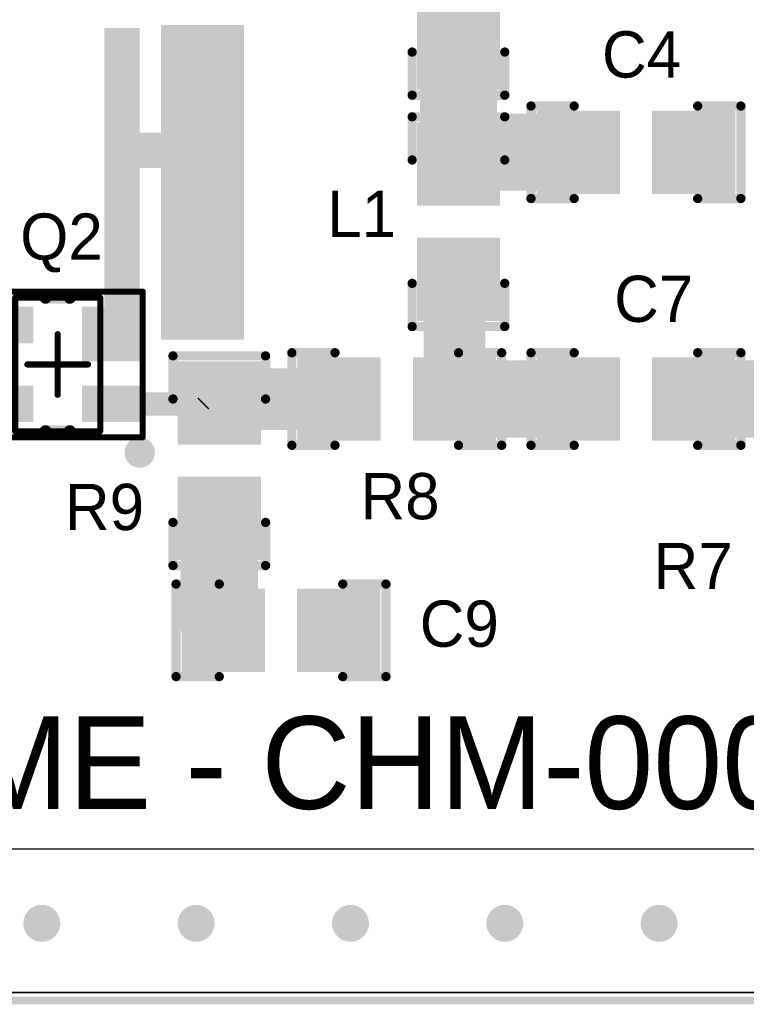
# Model space of a CAD drawing. Extents: x 1.01 to 3.14, y 1 to 2.11.
# Tile 1 of 6: x 1.44 to 1.91, y 1 to 1.64. Entities that reach past the tile are written whole.
import ezdxf

# ---------------------------------------------------------------- set-up
doc = ezdxf.new("R2010")
doc.units = 0
doc.header["$MEASUREMENT"] = 0
doc.layers.get('0').update_dxf_attribs({"linetype": 'CONTINUOUS'})
for name, color, linetype in [('BOTTOMLAYER', 5, 'CONTINUOUS'), ('BOTTOMSOLDER', 6, 'CONTINUOUS'), ('MECHANICAL1', 6, 'CONTINUOUS'), ('MECHANICAL13', 56, 'CONTINUOUS'), ('MECHANICAL15', 56, 'CONTINUOUS'), ('MULTILAYER', 9, 'CONTINUOUS'), ('TOPLAYER', 1, 'CONTINUOUS'), ('TOPOVERLAY', 2, 'CONTINUOUS'), ('TOPPASTE', 8, 'CONTINUOUS'), ('TOPSOLDER', 216, 'CONTINUOUS'), ('VIAHOLELAYER', 16, 'CONTINUOUS')]:
    doc.layers.add(name, color=color, linetype=linetype)

# ---------------------------------------------------------------- blocks, each defined once
blk = doc.blocks.new('0805_LRC_8')
at = {"layer": 'TOPLAYER'}
for points in [[(-0.0124, -0.0249999), (-0.0124, 0.0250001), (-0.0624, -0.0249999), (-0.0624, 0.0250001)], [(0.0624, -0.0249999), (0.0624, 0.0250001), (0.0124, -0.0249999), (0.0124, 0.0250001)]]:
    blk.add_solid(points, dxfattribs=at)
at = {"layer": 'TOPOVERLAY', "const_width": 0.006}
for points in [[(-0.068, 0.03), (-0.04, 0.03)], [(-0.068, 0.03), (-0.068, -0.03)], [(0.04, 0.03), (0.068, 0.03)], [(0.068, 0.03), (0.068, -0.03)], [(-0.068, -0.03), (-0.04, -0.03)], [(0.04, -0.03), (0.068, -0.03)]]:
    blk.add_lwpolyline(points, dxfattribs=at)
at = {"layer": 'TOPOVERLAY', "const_width": 0.003}
for points in [[(-0.0695, 0.03, 1), (-0.0665, 0.03, 1)], [(-0.0695, 0.03, 1), (-0.0665, 0.03, 1)], [(-0.0415, 0.03, 1), (-0.0385, 0.03, 1)], [(0.0385, 0.03, 1), (0.0415, 0.03, 1)], [(0.0665, 0.03, 1), (0.0695, 0.03, 1)], [(0.0665, 0.03, 1), (0.0695, 0.03, 1)], [(-0.0695, -0.03, 1), (-0.0665, -0.03, 1)], [(-0.0695, -0.03, 1), (-0.0665, -0.03, 1)], [(-0.0415, -0.03, 1), (-0.0385, -0.03, 1)], [(0.0385, -0.03, 1), (0.0415, -0.03, 1)], [(0.0665, -0.03, 1), (0.0695, -0.03, 1)], [(0.0665, -0.03, 1), (0.0695, -0.03, 1)]]:
    blk.add_lwpolyline(points, format="xyb", close=True, dxfattribs=at)
at = {"layer": 'TOPPASTE'}
for points in [[(-0.0124, -0.0249999), (-0.0124, 0.0250001), (-0.0624, -0.0249999), (-0.0624, 0.0250001)], [(0.0624, -0.0249999), (0.0624, 0.0250001), (0.0124, -0.0249999), (0.0124, 0.0250001)]]:
    blk.add_solid(points, dxfattribs=at)
at = {"layer": 'TOPSOLDER'}
for points in [[(-0.0104315, -0.0269684), (-0.0104315, 0.0269686), (-0.0643685, -0.0269684), (-0.0643685, 0.0269686)], [(0.0643685, -0.0269684), (0.0643685, 0.0269686), (0.0104315, -0.0269684), (0.0104315, 0.0269686)]]:
    blk.add_solid(points, dxfattribs=at)
blk = doc.blocks.new('0805_LRC_9')
at = {"layer": 'TOPLAYER'}
for points in [[(-0.0124, -0.0249999), (-0.0124, 0.0250001), (-0.0624, -0.0249999), (-0.0624, 0.0250001)], [(0.0624, -0.0249999), (0.0624, 0.0250001), (0.0124, -0.0249999), (0.0124, 0.0250001)]]:
    blk.add_solid(points, dxfattribs=at)
at = {"layer": 'TOPOVERLAY', "const_width": 0.006}
for points in [[(-0.068, 0.03), (-0.04, 0.03)], [(-0.068, -0.03), (-0.068, 0.03)], [(0.04, 0.03), (0.068, 0.03)], [(0.068, -0.03), (0.068, 0.03)], [(-0.068, -0.03), (-0.04, -0.03)], [(0.04, -0.03), (0.068, -0.03)]]:
    blk.add_lwpolyline(points, dxfattribs=at)
at = {"layer": 'TOPOVERLAY', "const_width": 0.003}
for points in [[(-0.0695, 0.03, 1), (-0.0665, 0.03, 1)], [(-0.0695, 0.03, 1), (-0.0665, 0.03, 1)], [(-0.0415, 0.03, 1), (-0.0385, 0.03, 1)], [(0.0385, 0.03, 1), (0.0415, 0.03, 1)], [(0.0665, 0.03, 1), (0.0695, 0.03, 1)], [(0.0665, 0.03, 1), (0.0695, 0.03, 1)], [(-0.0695, -0.03, 1), (-0.0665, -0.03, 1)], [(-0.0695, -0.03, 1), (-0.0665, -0.03, 1)], [(-0.0415, -0.03, 1), (-0.0385, -0.03, 1)], [(0.0385, -0.03, 1), (0.0415, -0.03, 1)], [(0.0665, -0.03, 1), (0.0695, -0.03, 1)], [(0.0665, -0.03, 1), (0.0695, -0.03, 1)]]:
    blk.add_lwpolyline(points, format="xyb", close=True, dxfattribs=at)
at = {"layer": 'TOPPASTE'}
for points in [[(-0.0124, -0.0249999), (-0.0124, 0.0250001), (-0.0624, -0.0249999), (-0.0624, 0.0250001)], [(0.0624, -0.0249999), (0.0624, 0.0250001), (0.0124, -0.0249999), (0.0124, 0.0250001)]]:
    blk.add_solid(points, dxfattribs=at)
at = {"layer": 'TOPSOLDER'}
for points in [[(-0.0104315, -0.0269684), (-0.0104315, 0.0269686), (-0.0643685, -0.0269684), (-0.0643685, 0.0269686)], [(0.0643685, -0.0269684), (0.0643685, 0.0269686), (0.0104315, -0.0269684), (0.0104315, 0.0269686)]]:
    blk.add_solid(points, dxfattribs=at)
blk = doc.blocks.new('0805_LRC_12')
at = {"layer": 'TOPLAYER'}
for points in [[(-0.0124, -0.0249999), (-0.0124, 0.0250001), (-0.0624, -0.0249999), (-0.0624, 0.0250001)], [(0.0624, -0.0249999), (0.0624, 0.0250001), (0.0124, -0.0249999), (0.0124, 0.0250001)]]:
    blk.add_solid(points, dxfattribs=at)
at = {"layer": 'TOPOVERLAY', "const_width": 0.006}
for points in [[(-0.068, 0.03), (-0.04, 0.03)], [(-0.068, 0.03), (-0.068, -0.03)], [(0.04, 0.03), (0.068, 0.03)], [(0.068, 0.03), (0.068, -0.03)], [(-0.068, -0.03), (-0.04, -0.03)], [(0.04, -0.03), (0.068, -0.03)]]:
    blk.add_lwpolyline(points, dxfattribs=at)
at = {"layer": 'TOPOVERLAY', "const_width": 0.003}
for points in [[(-0.0695, 0.03, 1), (-0.0665, 0.03, 1)], [(-0.0695, 0.03, 1), (-0.0665, 0.03, 1)], [(-0.0415, 0.03, 1), (-0.0385, 0.03, 1)], [(0.0385, 0.03, 1), (0.0415, 0.03, 1)], [(0.0665, 0.03, 1), (0.0695, 0.03, 1)], [(0.0665, 0.03, 1), (0.0695, 0.03, 1)], [(-0.0695, -0.03, 1), (-0.0665, -0.03, 1)], [(-0.0695, -0.03, 1), (-0.0665, -0.03, 1)], [(-0.0415, -0.03, 1), (-0.0385, -0.03, 1)], [(0.0385, -0.03, 1), (0.0415, -0.03, 1)], [(0.0665, -0.03, 1), (0.0695, -0.03, 1)], [(0.0665, -0.03, 1), (0.0695, -0.03, 1)]]:
    blk.add_lwpolyline(points, format="xyb", close=True, dxfattribs=at)
at = {"layer": 'TOPPASTE'}
for points in [[(-0.0124, -0.0249999), (-0.0124, 0.0250001), (-0.0624, -0.0249999), (-0.0624, 0.0250001)], [(0.0624, -0.0249999), (0.0624, 0.0250001), (0.0124, -0.0249999), (0.0124, 0.0250001)]]:
    blk.add_solid(points, dxfattribs=at)
at = {"layer": 'TOPSOLDER'}
for points in [[(-0.0104315, -0.0269684), (-0.0104315, 0.0269686), (-0.0643685, -0.0269684), (-0.0643685, 0.0269686)], [(0.0643685, -0.0269684), (0.0643685, 0.0269686), (0.0104315, -0.0269684), (0.0104315, 0.0269686)]]:
    blk.add_solid(points, dxfattribs=at)
blk = doc.blocks.new('SOT130P210X100_4AL_17')
at = {"layer": 'MECHANICAL13', "const_width": 0.003937}
for points in [[(-0.027559, 0.0433071), (-0.027559, -0.043307)], [(0.0275591, 0.0433071), (-0.027559, 0.0433071)], [(0.0275591, 0.0433071), (0.0275591, -0.043307)], [(0.0275591, -0.043307), (-0.027559, -0.043307)]]:
    blk.add_lwpolyline(points, dxfattribs=at)
at = {"layer": 'MECHANICAL13', "const_width": 0.0019685}
for points in [[(-0.0285432, 0.0433071, 1), (-0.0265748, 0.0433071, 1)], [(-0.0285432, 0.0433071, 1), (-0.0265748, 0.0433071, 1)], [(0.0265749, 0.0433071, 1), (0.0285433, 0.0433071, 1)], [(0.0265749, 0.0433071, 1), (0.0285433, 0.0433071, 1)], [(-0.0285432, -0.043307, 1), (-0.0265748, -0.043307, 1)], [(-0.0285432, -0.043307, 1), (-0.0265748, -0.043307, 1)], [(0.0265749, -0.043307, 1), (0.0285433, -0.043307, 1)], [(0.0265749, -0.043307, 1), (0.0285433, -0.043307, 1)]]:
    blk.add_lwpolyline(points, format="xyb", close=True, dxfattribs=at)
at = {"layer": 'MECHANICAL15', "const_width": 0.003937}
for points in [[(-0.0551181, 0.0472441), (-0.0551181, -0.047244)], [(0.0551181, 0.0472441), (-0.0551181, 0.0472441)], [(0.0551181, 0.0472441), (0.0551181, -0.047244)], [(0, 0.0196851), (0, -0.019685)], [(0.0196851, 0), (-0.019685, 0)], [(0.0551181, -0.047244), (-0.0551181, -0.047244)]]:
    blk.add_lwpolyline(points, dxfattribs=at)
at = {"layer": 'MECHANICAL15', "const_width": 0.0019685}
for points in [[(-0.0561023, 0.0472441, 1), (-0.0541339, 0.0472441, 1)], [(-0.0561023, 0.0472441, 1), (-0.0541339, 0.0472441, 1)], [(0.0541339, 0.0472441, 1), (0.0561023, 0.0472441, 1)], [(0.0541339, 0.0472441, 1), (0.0561023, 0.0472441, 1)], [(-0.0009842, 0.0196851, 1), (0.0009842, 0.0196851, 1)], [(-0.0206692, 0, 1), (-0.0187008, 0, 1)], [(0.0187009, 0, 1), (0.0206693, 0, 1)], [(-0.0009842, -0.019685, 1), (0.0009842, -0.019685, 1)], [(-0.0561023, -0.047244, 1), (-0.0541339, -0.047244, 1)], [(-0.0561023, -0.047244, 1), (-0.0541339, -0.047244, 1)], [(0.0541339, -0.047244, 1), (0.0561023, -0.047244, 1)], [(0.0541339, -0.047244, 1), (0.0561023, -0.047244, 1)]]:
    blk.add_lwpolyline(points, format="xyb", close=True, dxfattribs=at)
at = {"layer": 'TOPLAYER'}
for points in [[(-0.0177165, 0.0157481), (-0.0177165, 0.0354331), (-0.0511811, 0.0157481), (-0.0511811, 0.0354331)], [(0.0511811, 0.0157481), (0.0511811, 0.0354331), (0.0177165, 0.0157481), (0.0177165, 0.0354331)], [(-0.0177165, -0.035433), (-0.0177165, -0.003937), (-0.0511811, -0.035433), (-0.0511811, -0.003937)], [(0.0511811, -0.035433), (0.0511811, -0.015748), (0.0177165, -0.035433), (0.0177165, -0.015748)]]:
    blk.add_solid(points, dxfattribs=at)
at = {"layer": 'TOPOVERLAY'}
for points, const_width in [([(-0.0482283, 0.0570867, 1), (-0.0580709, 0.0570867, 1)], 0.0098425), ([(-0.0605315, 0.0570867, 1), (-0.0556103, 0.0570867, 1)], 0.0049212), ([(-0.0506889, 0.0570867, 1), (-0.0457677, 0.0570867, 1)], 0.0049212), ([(-0.0098425, 0.0433071, 1), (-0.0059055, 0.0433071, 1)], 0.003937), ([(0.0059055, 0.0433071, 1), (0.0098425, 0.0433071, 1)], 0.003937), ([(-0.0098425, -0.0433071, 1), (-0.0059055, -0.0433071, 1)], 0.003937), ([(0.0059055, -0.0433071, 1), (0.0098425, -0.0433071, 1)], 0.003937)]:
    blk.add_lwpolyline(points, format="xyb", close=True, dxfattribs=dict(at, const_width=const_width))
at = {"layer": 'TOPOVERLAY', "const_width": 0.007874}
for points in [[(0.007874, 0.0433071), (-0.007874, 0.0433071)], [(0.007874, -0.0433071), (-0.007874, -0.0433071)]]:
    blk.add_lwpolyline(points, dxfattribs=at)
at = {"layer": 'TOPPASTE'}
for points in [[(-0.0177165, 0.0157481), (-0.0177165, 0.0354331), (-0.0511811, 0.0157481), (-0.0511811, 0.0354331)], [(0.0511811, 0.0157481), (0.0511811, 0.0354331), (0.0177165, 0.0157481), (0.0177165, 0.0354331)], [(-0.0177165, -0.035433), (-0.0177165, -0.003937), (-0.0511811, -0.035433), (-0.0511811, -0.003937)], [(0.0511811, -0.035433), (0.0511811, -0.015748), (0.0177165, -0.035433), (0.0177165, -0.015748)]]:
    blk.add_solid(points, dxfattribs=at)
at = {"layer": 'TOPSOLDER'}
for points in [[(-0.015748, 0.0137796), (-0.015748, 0.0374016), (-0.0531496, 0.0137796), (-0.0531496, 0.0374016)], [(0.0531496, 0.0137796), (0.0531496, 0.0374016), (0.015748, 0.0137796), (0.015748, 0.0374016)], [(-0.015748, -0.0374015), (-0.015748, -0.0019685), (-0.0531496, -0.0374015), (-0.0531496, -0.0019685)], [(0.0531496, -0.0374015), (0.0531496, -0.0137795), (0.015748, -0.0374015), (0.015748, -0.0137795)]]:
    blk.add_solid(points, dxfattribs=at)
blk = doc.blocks.new('0805_LRC_25')
at = {"layer": 'TOPLAYER'}
for points in [[(-0.0124, -0.0249999), (-0.0124, 0.0250001), (-0.0624, -0.0249999), (-0.0624, 0.0250001)], [(0.0624, -0.0249999), (0.0624, 0.0250001), (0.0124, -0.0249999), (0.0124, 0.0250001)]]:
    blk.add_solid(points, dxfattribs=at)
at = {"layer": 'TOPOVERLAY', "const_width": 0.006}
for points in [[(-0.068, 0.03), (-0.04, 0.03)], [(-0.068, 0.03), (-0.068, -0.03)], [(0.04, 0.03), (0.068, 0.03)], [(0.068, 0.03), (0.068, -0.03)], [(-0.068, -0.03), (-0.04, -0.03)], [(0.04, -0.03), (0.068, -0.03)]]:
    blk.add_lwpolyline(points, dxfattribs=at)
at = {"layer": 'TOPOVERLAY', "const_width": 0.003}
for points in [[(-0.0695, 0.03, 1), (-0.0665, 0.03, 1)], [(-0.0695, 0.03, 1), (-0.0665, 0.03, 1)], [(-0.0415, 0.03, 1), (-0.0385, 0.03, 1)], [(0.0385, 0.03, 1), (0.0415, 0.03, 1)], [(0.0665, 0.03, 1), (0.0695, 0.03, 1)], [(0.0665, 0.03, 1), (0.0695, 0.03, 1)], [(-0.0695, -0.03, 1), (-0.0665, -0.03, 1)], [(-0.0695, -0.03, 1), (-0.0665, -0.03, 1)], [(-0.0415, -0.03, 1), (-0.0385, -0.03, 1)], [(0.0385, -0.03, 1), (0.0415, -0.03, 1)], [(0.0665, -0.03, 1), (0.0695, -0.03, 1)], [(0.0665, -0.03, 1), (0.0695, -0.03, 1)]]:
    blk.add_lwpolyline(points, format="xyb", close=True, dxfattribs=at)
at = {"layer": 'TOPPASTE'}
for points in [[(-0.0124, -0.0249999), (-0.0124, 0.0250001), (-0.0624, -0.0249999), (-0.0624, 0.0250001)], [(0.0624, -0.0249999), (0.0624, 0.0250001), (0.0124, -0.0249999), (0.0124, 0.0250001)]]:
    blk.add_solid(points, dxfattribs=at)
at = {"layer": 'TOPSOLDER'}
for points in [[(-0.0104315, -0.0269684), (-0.0104315, 0.0269686), (-0.0643685, -0.0269684), (-0.0643685, 0.0269686)], [(0.0643685, -0.0269684), (0.0643685, 0.0269686), (0.0104315, -0.0269684), (0.0104315, 0.0269686)]]:
    blk.add_solid(points, dxfattribs=at)
blk = doc.blocks.new('0805_LRC_38')
at = {"layer": 'TOPLAYER'}
for points in [[(-0.0124, -0.0249999), (-0.0124, 0.0250001), (-0.0624, -0.0249999), (-0.0624, 0.0250001)], [(0.0624, -0.0249999), (0.0624, 0.0250001), (0.0124, -0.0249999), (0.0124, 0.0250001)]]:
    blk.add_solid(points, dxfattribs=at)
at = {"layer": 'TOPOVERLAY', "const_width": 0.006}
for points in [[(-0.04, 0.03), (-0.068, 0.03)], [(-0.068, 0.03), (-0.068, -0.03)], [(0.068, 0.03), (0.04, 0.03)], [(0.068, 0.03), (0.068, -0.03)], [(-0.04, -0.03), (-0.068, -0.03)], [(0.068, -0.03), (0.04, -0.03)]]:
    blk.add_lwpolyline(points, dxfattribs=at)
at = {"layer": 'TOPOVERLAY', "const_width": 0.003}
for points in [[(-0.0695, 0.03, 1), (-0.0665, 0.03, 1)], [(-0.0695, 0.03, 1), (-0.0665, 0.03, 1)], [(-0.0415, 0.03, 1), (-0.0385, 0.03, 1)], [(0.0385, 0.03, 1), (0.0415, 0.03, 1)], [(0.0665, 0.03, 1), (0.0695, 0.03, 1)], [(0.0665, 0.03, 1), (0.0695, 0.03, 1)], [(-0.0695, -0.03, 1), (-0.0665, -0.03, 1)], [(-0.0695, -0.03, 1), (-0.0665, -0.03, 1)], [(-0.0415, -0.03, 1), (-0.0385, -0.03, 1)], [(0.0385, -0.03, 1), (0.0415, -0.03, 1)], [(0.0665, -0.03, 1), (0.0695, -0.03, 1)], [(0.0665, -0.03, 1), (0.0695, -0.03, 1)]]:
    blk.add_lwpolyline(points, format="xyb", close=True, dxfattribs=at)
at = {"layer": 'TOPPASTE'}
for points in [[(-0.0124, -0.0249999), (-0.0124, 0.0250001), (-0.0624, -0.0249999), (-0.0624, 0.0250001)], [(0.0624, -0.0249999), (0.0624, 0.0250001), (0.0124, -0.0249999), (0.0124, 0.0250001)]]:
    blk.add_solid(points, dxfattribs=at)
at = {"layer": 'TOPSOLDER'}
for points in [[(-0.0104315, -0.0269684), (-0.0104315, 0.0269686), (-0.0643685, -0.0269684), (-0.0643685, 0.0269686)], [(0.0643685, -0.0269684), (0.0643685, 0.0269686), (0.0104315, -0.0269684), (0.0104315, 0.0269686)]]:
    blk.add_solid(points, dxfattribs=at)
blk = doc.blocks.new('0805_LRC_40')
at = {"layer": 'TOPLAYER'}
for points in [[(-0.0124, -0.0249999), (-0.0124, 0.0250001), (-0.0624, -0.0249999), (-0.0624, 0.0250001)], [(0.0624, -0.0249999), (0.0624, 0.0250001), (0.0124, -0.0249999), (0.0124, 0.0250001)]]:
    blk.add_solid(points, dxfattribs=at)
at = {"layer": 'TOPOVERLAY', "const_width": 0.006}
for points in [[(-0.04, 0.03), (-0.068, 0.03)], [(-0.068, 0.03), (-0.068, -0.03)], [(0.068, 0.03), (0.04, 0.03)], [(0.068, 0.03), (0.068, -0.03)], [(-0.04, -0.03), (-0.068, -0.03)], [(0.068, -0.03), (0.04, -0.03)]]:
    blk.add_lwpolyline(points, dxfattribs=at)
at = {"layer": 'TOPOVERLAY', "const_width": 0.003}
for points in [[(-0.0695, 0.03, 1), (-0.0665, 0.03, 1)], [(-0.0695, 0.03, 1), (-0.0665, 0.03, 1)], [(-0.0415, 0.03, 1), (-0.0385, 0.03, 1)], [(0.0385, 0.03, 1), (0.0415, 0.03, 1)], [(0.0665, 0.03, 1), (0.0695, 0.03, 1)], [(0.0665, 0.03, 1), (0.0695, 0.03, 1)], [(-0.0695, -0.03, 1), (-0.0665, -0.03, 1)], [(-0.0695, -0.03, 1), (-0.0665, -0.03, 1)], [(-0.0415, -0.03, 1), (-0.0385, -0.03, 1)], [(0.0385, -0.03, 1), (0.0415, -0.03, 1)], [(0.0665, -0.03, 1), (0.0695, -0.03, 1)], [(0.0665, -0.03, 1), (0.0695, -0.03, 1)]]:
    blk.add_lwpolyline(points, format="xyb", close=True, dxfattribs=at)
at = {"layer": 'TOPPASTE'}
for points in [[(-0.0124, -0.0249999), (-0.0124, 0.0250001), (-0.0624, -0.0249999), (-0.0624, 0.0250001)], [(0.0624, -0.0249999), (0.0624, 0.0250001), (0.0124, -0.0249999), (0.0124, 0.0250001)]]:
    blk.add_solid(points, dxfattribs=at)
at = {"layer": 'TOPSOLDER'}
for points in [[(-0.0104315, -0.0269684), (-0.0104315, 0.0269686), (-0.0643685, -0.0269684), (-0.0643685, 0.0269686)], [(0.0643685, -0.0269684), (0.0643685, 0.0269686), (0.0104315, -0.0269684), (0.0104315, 0.0269686)]]:
    blk.add_solid(points, dxfattribs=at)
blk = doc.blocks.new('0805_LRC_42')
at = {"layer": 'TOPLAYER'}
for points in [[(-0.0124, -0.0249999), (-0.0124, 0.0250001), (-0.0624, -0.0249999), (-0.0624, 0.0250001)], [(0.0624, -0.0249999), (0.0624, 0.0250001), (0.0124, -0.0249999), (0.0124, 0.0250001)]]:
    blk.add_solid(points, dxfattribs=at)
at = {"layer": 'TOPOVERLAY', "const_width": 0.006}
for points in [[(-0.068, 0.03), (-0.04, 0.03)], [(-0.068, -0.03), (-0.068, 0.03)], [(0.04, 0.03), (0.068, 0.03)], [(0.068, -0.03), (0.068, 0.03)], [(-0.068, -0.03), (-0.04, -0.03)], [(0.04, -0.03), (0.068, -0.03)]]:
    blk.add_lwpolyline(points, dxfattribs=at)
at = {"layer": 'TOPOVERLAY', "const_width": 0.003}
for points in [[(-0.0695, 0.03, 1), (-0.0665, 0.03, 1)], [(-0.0695, 0.03, 1), (-0.0665, 0.03, 1)], [(-0.0415, 0.03, 1), (-0.0385, 0.03, 1)], [(0.0385, 0.03, 1), (0.0415, 0.03, 1)], [(0.0665, 0.03, 1), (0.0695, 0.03, 1)], [(0.0665, 0.03, 1), (0.0695, 0.03, 1)], [(-0.0695, -0.03, 1), (-0.0665, -0.03, 1)], [(-0.0695, -0.03, 1), (-0.0665, -0.03, 1)], [(-0.0415, -0.03, 1), (-0.0385, -0.03, 1)], [(0.0385, -0.03, 1), (0.0415, -0.03, 1)], [(0.0665, -0.03, 1), (0.0695, -0.03, 1)], [(0.0665, -0.03, 1), (0.0695, -0.03, 1)]]:
    blk.add_lwpolyline(points, format="xyb", close=True, dxfattribs=at)
at = {"layer": 'TOPPASTE'}
for points in [[(-0.0124, -0.0249999), (-0.0124, 0.0250001), (-0.0624, -0.0249999), (-0.0624, 0.0250001)], [(0.0624, -0.0249999), (0.0624, 0.0250001), (0.0124, -0.0249999), (0.0124, 0.0250001)]]:
    blk.add_solid(points, dxfattribs=at)
at = {"layer": 'TOPSOLDER'}
for points in [[(-0.0104315, -0.0269684), (-0.0104315, 0.0269686), (-0.0643685, -0.0269684), (-0.0643685, 0.0269686)], [(0.0643685, -0.0269684), (0.0643685, 0.0269686), (0.0104315, -0.0269684), (0.0104315, 0.0269686)]]:
    blk.add_solid(points, dxfattribs=at)

msp = doc.modelspace()

# ---------------------------------------------------------------- linework, layer by layer
at = {"layer": 'BOTTOMLAYER'}
msp.add_line((3.1338582, 1.0088583), (1.0167323, 1.0088583), dxfattribs=at)
at = {"layer": 'BOTTOMLAYER', "const_width": 0.01}
for points in [[(1.5540551, 1.6154331, 1), (1.5640551, 1.6154331, 1)], [(1.5540551, 1.5754331, 1), (1.5640551, 1.5754331, 1)], [(1.8719371, 1.553337, 1), (1.8819371, 1.553337, 1)], [(1.5540551, 1.5354331, 1), (1.5640551, 1.5354331, 1)], [(1.5540551, 1.4954331, 1), (1.5640551, 1.4954331, 1)], [(1.5540551, 1.4554331, 1), (1.5640551, 1.4554331, 1)], [(1.641337, 1.2439369, 1), (1.651337, 1.2439369, 1)], [(1.448937, 1.053937, 1), (1.458937, 1.053937, 1)], [(1.548937, 1.053937, 1), (1.558937, 1.053937, 1)], [(1.648937, 1.053937, 1), (1.658937, 1.053937, 1)], [(1.748937, 1.053937, 1), (1.758937, 1.053937, 1)], [(1.848937, 1.053937, 1), (1.858937, 1.053937, 1)]]:
    msp.add_lwpolyline(points, format="xyb", close=True, dxfattribs=at)
at = {"layer": 'BOTTOMSOLDER', "const_width": 0.0119685}
for points in [[(1.5530709, 1.6154331, 1), (1.5650393, 1.6154331, 1)], [(1.5530709, 1.5754331, 1), (1.5650393, 1.5754331, 1)], [(1.8709529, 1.553337, 1), (1.8829213, 1.553337, 1)], [(1.5530709, 1.5354331, 1), (1.5650393, 1.5354331, 1)], [(1.5530709, 1.4954331, 1), (1.5650393, 1.4954331, 1)], [(1.5530709, 1.4554331, 1), (1.5650393, 1.4554331, 1)], [(1.6403528, 1.2439369, 1), (1.6523212, 1.2439369, 1)], [(1.4479528, 1.053937, 1), (1.4599212, 1.053937, 1)], [(1.5479528, 1.053937, 1), (1.5599212, 1.053937, 1)], [(1.6479528, 1.053937, 1), (1.6599212, 1.053937, 1)], [(1.7479528, 1.053937, 1), (1.7599212, 1.053937, 1)], [(1.8479528, 1.053937, 1), (1.8599212, 1.053937, 1)]]:
    msp.add_lwpolyline(points, format="xyb", close=True, dxfattribs=at)
at = {"layer": 'MECHANICAL1', "const_width": 0.005}
msp.add_lwpolyline([(1.011811, 1.003937), (3.1377953, 1.003937)], dxfattribs=at)
at = {"layer": 'MULTILAYER', "const_width": 0.01}
for points in [[(1.5540551, 1.6154331, 1), (1.5640551, 1.6154331, 1)], [(1.5540551, 1.5754331, 1), (1.5640551, 1.5754331, 1)], [(1.8719371, 1.553337, 1), (1.8819371, 1.553337, 1)], [(1.5540551, 1.5354331, 1), (1.5640551, 1.5354331, 1)], [(1.5540551, 1.4954331, 1), (1.5640551, 1.4954331, 1)], [(1.5540551, 1.4554331, 1), (1.5640551, 1.4554331, 1)], [(1.641337, 1.2439369, 1), (1.651337, 1.2439369, 1)], [(1.448937, 1.053937, 1), (1.458937, 1.053937, 1)], [(1.548937, 1.053937, 1), (1.558937, 1.053937, 1)], [(1.648937, 1.053937, 1), (1.658937, 1.053937, 1)], [(1.748937, 1.053937, 1), (1.758937, 1.053937, 1)], [(1.848937, 1.053937, 1), (1.858937, 1.053937, 1)]]:
    msp.add_lwpolyline(points, format="xyb", close=True, dxfattribs=at)
at = {"layer": 'TOPLAYER'}
for p, q in [((1.0167323, 1.1023622), (2.7342519, 1.1023622)), ((3.1318896, 1.0098425), (1.0202687, 1.0088599))]:
    msp.add_line(p, q, dxfattribs=at)
for points, const_width in [([(1.7239369, 1.546337), (1.7239369, 1.621537)], 0.05), ([(1.7239369, 1.546337), (1.731537, 1.5539371)], 0.05), ([(1.731537, 1.5539371), (1.801537, 1.5539371)], 0.05), ([(1.721337, 1.3939371), (1.721337, 1.4689371)], 0.04), ([(1.721337, 1.4689371), (1.7239369, 1.471537)], 0.01), ([(1.721337, 1.3939371), (1.7213372, 1.3939369)], 0.05), ([(1.7213372, 1.3939369), (1.801537, 1.3939369)], 0.05), ([(1.876337, 1.3939369), (1.9465368, 1.3939369)], 0.05), ([(1.571537, 1.3939371), (1.646537, 1.3939371)], 0.04), ([(1.5689369, 1.391337), (1.571537, 1.3939371)], 0.01), ([(1.4986858, 1.3907464), (1.5583463, 1.3907464)], 0.015), ([(1.5583463, 1.3907464), (1.5589369, 1.391337)], 0.01), ([(1.5689369, 1.246537), (1.5689369, 1.316537)], 0.05), ([(1.5689369, 1.246537), (1.571537, 1.2439369)], 0.05), ([(1.571537, 1.2339369), (1.578937, 1.2413369)], 0.01)]:
    msp.add_lwpolyline(points, dxfattribs=dict(at, const_width=const_width))
for points, const_width in [([(1.7114369, 1.621537, 1), (1.7364369, 1.621537, 1)], 0.025), ([(1.5540551, 1.6154331, 1), (1.5640551, 1.6154331, 1)], 0.01), ([(1.5540551, 1.5754331, 1), (1.5640551, 1.5754331, 1)], 0.01), ([(1.719037, 1.5539371, 1), (1.744037, 1.5539371, 1)], 0.025), ([(1.719037, 1.5539371, 1), (1.744037, 1.5539371, 1)], 0.025), ([(1.789037, 1.5539371, 1), (1.814037, 1.5539371, 1)], 0.025), ([(1.7114369, 1.546337, 1), (1.7364369, 1.546337, 1)], 0.025), ([(1.7114369, 1.546337, 1), (1.7364369, 1.546337, 1)], 0.025), ([(1.8719371, 1.553337, 1), (1.8819371, 1.553337, 1)], 0.01), ([(1.5540551, 1.5354331, 1), (1.5640551, 1.5354331, 1)], 0.01), ([(1.5540551, 1.4954331, 1), (1.5640551, 1.4954331, 1)], 0.01), ([(1.711337, 1.4689371, 1), (1.731337, 1.4689371, 1)], 0.02), ([(1.7214369, 1.471537, 1), (1.7264369, 1.471537, 1)], 0.005), ([(1.718837, 1.4689371, 1), (1.723837, 1.4689371, 1)], 0.005), ([(1.5540551, 1.4554331, 1), (1.5640551, 1.4554331, 1)], 0.01), ([(1.708837, 1.3939371, 1), (1.733837, 1.3939371, 1)], 0.025), ([(1.7088372, 1.3939369, 1), (1.7338372, 1.3939369, 1)], 0.025), ([(1.7088372, 1.3939369, 1), (1.7338372, 1.3939369, 1)], 0.025), ([(1.789037, 1.3939369, 1), (1.814037, 1.3939369, 1)], 0.025), ([(1.863837, 1.3939369, 1), (1.888837, 1.3939369, 1)], 0.025), ([(1.561537, 1.3939371, 1), (1.581537, 1.3939371, 1)], 0.02), ([(1.636537, 1.3939371, 1), (1.656537, 1.3939371, 1)], 0.02), ([(1.711337, 1.3939371, 1), (1.731337, 1.3939371, 1)], 0.02), ([(1.569037, 1.3939371, 1), (1.574037, 1.3939371, 1)], 0.005), ([(1.4949358, 1.3907464, 1), (1.5024358, 1.3907464, 1)], 0.0075), ([(1.5545963, 1.3907464, 1), (1.5620963, 1.3907464, 1)], 0.0075), ([(1.5558463, 1.3907464, 1), (1.5608463, 1.3907464, 1)], 0.005), ([(1.5564369, 1.391337, 1), (1.5614369, 1.391337, 1)], 0.005), ([(1.5664369, 1.391337, 1), (1.5714369, 1.391337, 1)], 0.005), ([(1.5564369, 1.316537, 1), (1.5814369, 1.316537, 1)], 0.025), ([(1.5564369, 1.246537, 1), (1.5814369, 1.246537, 1)], 0.025), ([(1.5564369, 1.246537, 1), (1.5814369, 1.246537, 1)], 0.025), ([(1.559037, 1.2439369, 1), (1.584037, 1.2439369, 1)], 0.025), ([(1.641337, 1.2439369, 1), (1.651337, 1.2439369, 1)], 0.01), ([(1.576437, 1.2413369, 1), (1.581437, 1.2413369, 1)], 0.005), ([(1.569037, 1.2339369, 1), (1.574037, 1.2339369, 1)], 0.005), ([(1.448937, 1.053937, 1), (1.458937, 1.053937, 1)], 0.01), ([(1.548937, 1.053937, 1), (1.558937, 1.053937, 1)], 0.01), ([(1.648937, 1.053937, 1), (1.658937, 1.053937, 1)], 0.01), ([(1.748937, 1.053937, 1), (1.758937, 1.053937, 1)], 0.01), ([(1.848937, 1.053937, 1), (1.858937, 1.053937, 1)], 0.01)]:
    msp.add_lwpolyline(points, format="xyb", close=True, dxfattribs=dict(at, const_width=const_width))
for points in [[(1.4964055, 1.632559), (1.4964055, 1.422559), (1.5154055, 1.632559), (1.5154055, 1.422559)], [(1.5330708, 1.6344488), (1.5330708, 1.4344488), (1.5830708, 1.6344488), (1.5830708, 1.4344488)], [(1.5446063, 1.5646181), (1.5046063, 1.5646181), (1.5446063, 1.5456181), (1.5046063, 1.5456181)]]:
    msp.add_solid(points, dxfattribs=at)
at = {"layer": 'TOPPASTE'}
for points in [[(1.4964055, 1.632559), (1.4964055, 1.422559), (1.5154055, 1.632559), (1.5154055, 1.422559)], [(1.5330708, 1.6344488), (1.5330708, 1.4344488), (1.5830708, 1.6344488), (1.5830708, 1.4344488)], [(1.5446063, 1.5646181), (1.5046063, 1.5646181), (1.5446063, 1.5456181), (1.5046063, 1.5456181)]]:
    msp.add_solid(points, dxfattribs=at)
at = {"layer": 'TOPSOLDER'}
for p, q in [((1.0167323, 1.1023622), (3.132874, 1.1023622)), ((3.132874, 1.0088583), (1.0167323, 1.0088583))]:
    msp.add_line(p, q, dxfattribs=at)
at = {"layer": 'TOPSOLDER', "const_width": 0.0119685}
for points in [[(1.5530709, 1.6154331, 1), (1.5650393, 1.6154331, 1)], [(1.5530709, 1.5754331, 1), (1.5650393, 1.5754331, 1)], [(1.8709529, 1.553337, 1), (1.8829213, 1.553337, 1)], [(1.5530709, 1.5354331, 1), (1.5650393, 1.5354331, 1)], [(1.5530709, 1.4954331, 1), (1.5650393, 1.4954331, 1)], [(1.5530709, 1.4554331, 1), (1.5650393, 1.4554331, 1)], [(1.6403528, 1.2439369, 1), (1.6523212, 1.2439369, 1)], [(1.4479528, 1.053937, 1), (1.4599212, 1.053937, 1)], [(1.5479528, 1.053937, 1), (1.5599212, 1.053937, 1)], [(1.6479528, 1.053937, 1), (1.6599212, 1.053937, 1)], [(1.7479528, 1.053937, 1), (1.7599212, 1.053937, 1)], [(1.8479528, 1.053937, 1), (1.8599212, 1.053937, 1)]]:
    msp.add_lwpolyline(points, format="xyb", close=True, dxfattribs=at)
at = {"layer": 'TOPSOLDER'}
for points in [[(1.494437, 1.6345275), (1.494437, 1.4205905), (1.517374, 1.6345275), (1.517374, 1.4205905)], [(1.5311023, 1.6364173), (1.5311023, 1.4324803), (1.5850393, 1.6364173), (1.5850393, 1.4324803)], [(1.5465748, 1.5665866), (1.5026378, 1.5665866), (1.5465748, 1.5436496), (1.5026378, 1.5436496)]]:
    msp.add_solid(points, dxfattribs=at)
at = {"layer": 'VIAHOLELAYER', "const_width": 0.006}
for points in [[(1.5560551, 1.6154331, 1), (1.5620551, 1.6154331, 1)], [(1.5560551, 1.5754331, 1), (1.5620551, 1.5754331, 1)], [(1.8739371, 1.553337, 1), (1.8799371, 1.553337, 1)], [(1.5560551, 1.5354331, 1), (1.5620551, 1.5354331, 1)], [(1.5560551, 1.4954331, 1), (1.5620551, 1.4954331, 1)], [(1.5560551, 1.4554331, 1), (1.5620551, 1.4554331, 1)], [(1.643337, 1.2439369, 1), (1.649337, 1.2439369, 1)], [(1.450937, 1.053937, 1), (1.456937, 1.053937, 1)], [(1.550937, 1.053937, 1), (1.556937, 1.053937, 1)], [(1.650937, 1.053937, 1), (1.656937, 1.053937, 1)], [(1.750937, 1.053937, 1), (1.756937, 1.053937, 1)], [(1.850937, 1.053937, 1), (1.856937, 1.053937, 1)]]:
    msp.add_lwpolyline(points, format="xyb", close=True, dxfattribs=at)

# ---------------------------------------------------------------- block references
for name, p, rotation in [('0805_LRC_12', (1.723937, 1.658937), 90), ('0805_LRC_25', (1.723937, 1.508937), 90), ('SOT130P210X100_4AL_17', (1.464237, 1.416337), 180), ('0805_LRC_8', (1.568937, 1.353937), 90), ('0805_LRC_40', (1.838937, 1.393937), 180), ('0805_LRC_38', (1.608937, 1.243937), 180)]:
    msp.add_blockref(name, p, dxfattribs=dict(rotation=rotation))
for name, p in [('0805_LRC_42', (1.838937, 1.553937)), ('0805_LRC_9', (1.683937, 1.393937))]:
    msp.add_blockref(name, p)

# ---------------------------------------------------------------- texts
at = {"layer": 'TOPOVERLAY'}
for s, p in [('C4', (1.8169291, 1.6023622)), ('L1', (1.638937, 1.498937)), ('Q2', (1.4399606, 1.484252)), ('C7', (1.8248031, 1.4438976)), ('R8', (1.660433, 1.3159449)), ('R9', (1.468937, 1.308937)), ('R7', (1.8503937, 1.2706693)), ('C9', (1.6988189, 1.2332677))]:
    msp.add_text(s, height=0.03, dxfattribs=at).set_placement(p)
msp.add_text('UBC CHIME - CHM-0001-012 Rev C - LNA', height=0.06, rotation=360, dxfattribs=at).set_placement((1.0746062, 1.1281496))

doc.saveas('drawing.dxf')
